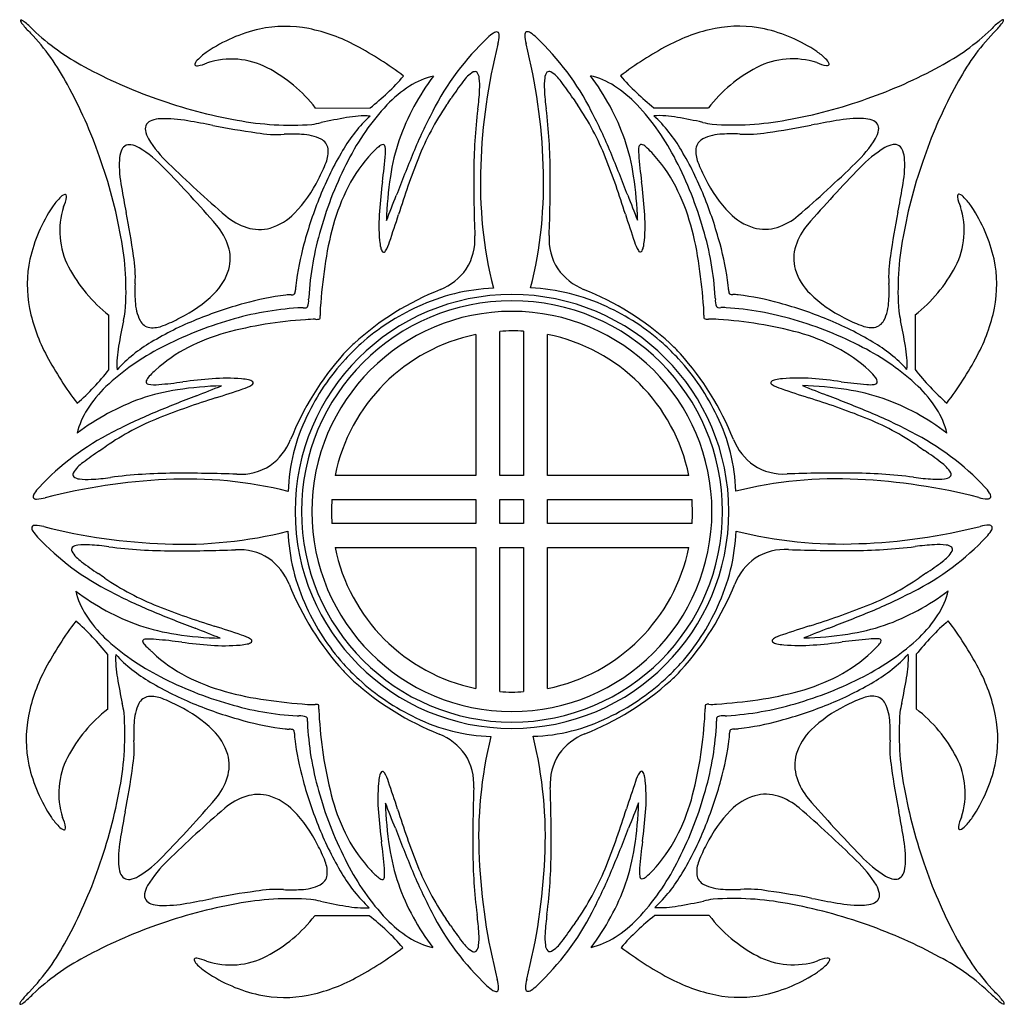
# Model space of a CAD drawing. Extents: x 0.8 to 14.1, y 0.5 to 13.9.
import ezdxf

# ---------------------------------------------------------------- set-up
doc = ezdxf.new("R2010")
doc.units = 0

msp = doc.modelspace()

# ---------------------------------------------------------------- linework, layer by layer
at = {"color": 5, "linetype": 'CONTINUOUS'}
for p, q in [((4.792196, 12.671175), (5.531456, 12.672733)), ((9.38139, 12.675705), (10.12065, 12.674153)), ((4.699384, 10.103559), (4.69834, 10.081327)), ((10.214508, 10.084307), (10.213464, 10.106531)), ((1.98989, 9.124393), (1.98989, 9.863653)), ((12.92295, 9.866625), (12.92295, 9.127365)), ((7.289246, 7.690723), (7.289246, 9.644125)), ((7.614384, 9.644717), (7.614384, 7.690723)), ((6.964108, 9.600975), (6.964108, 7.690723)), ((7.93952, 7.690723), (7.93952, 9.602359)), ((6.964108, 7.690723), (5.056228, 7.690723)), ((7.614384, 7.690723), (7.289246, 7.690723)), ((9.855172, 7.690723), (7.93952, 7.690723)), ((5.013372, 7.365587), (6.964108, 7.365587)), ((6.964108, 7.365587), (6.964108, 7.040447)), ((7.289246, 7.040447), (7.289246, 7.365587)), ((7.289246, 7.365587), (7.614384, 7.365587)), ((7.614384, 7.365587), (7.614384, 7.040447)), ((7.93952, 7.040447), (7.93952, 7.365587)), ((7.93952, 7.365587), (9.898028, 7.365587)), ((6.964108, 7.040447), (5.01322, 7.040447)), ((7.614384, 7.040447), (7.289246, 7.040447)), ((9.898184, 7.040447), (7.93952, 7.040447)), ((5.055876, 6.715305), (6.964108, 6.715305)), ((6.964108, 6.715305), (6.964108, 4.803061)), ((7.289246, 4.759907), (7.289246, 6.715305)), ((7.289246, 6.715305), (7.614384, 6.715305)), ((7.614384, 6.715305), (7.614384, 4.759317)), ((7.93952, 4.801673), (7.93952, 6.715305)), ((7.93952, 6.715305), (9.855532, 6.715305)), ((1.97404, 4.522781), (1.972482, 5.262043)), ((12.940364, 5.265017), (12.938806, 4.525757)), ((4.541658, 4.429969), (4.563878, 4.428927)), ((10.348972, 4.431899), (10.37119, 4.432943)), ((5.520826, 1.720481), (4.781562, 1.720481)), ((10.131284, 1.723451), (9.392022, 1.723451))]:
    msp.add_line(p, q, dxfattribs=at)
for centre, radius, start, end in [((0.866101, 13.867927), 0.076574, 182.706893, 228.791989), ((0.796813, 13.852218), 0.014074, 51.266598, 120.770796), ((0.721925, 13.69143), 0.191072, 51.947553, 64.022339), ((1.728193, 14.523704), 1.158294, 218.016848, 226.131351), ((0.168159, 12.982707), 1.090485, 43.57024, 51.988702), ((4.381054, 12.105748), 1.672638, 79.024064, 102.058843), ((10.531793, 12.10872), 1.672638, 77.941157, 100.975936), ((14.744687, 12.985679), 1.090485, 128.011298, 136.42976), ((13.184652, 14.526706), 1.158313, 313.867611, 321.982114), ((14.190922, 13.694402), 0.191072, 115.977661, 128.052447), ((14.046749, 13.8709), 0.076571, 311.20707, 357.292387), ((14.116034, 13.85519), 0.014074, 59.229412, 128.733194), ((-1.367879, 11.516303), 3.158898, 27.782319, 43.447752), ((3.107558, 15.990046), 3.115742, 226.383912, 242.257829), ((4.50232, 11.679686), 2.11484, 102.860256, 123.914777), ((4.23065, 11.436855), 2.358019, 61.80688, 78.530876), ((9.591414, 11.006363), 3.596844, 133.290459, 153.216387), ((7.490834, 13.240717), 0.530134, 122.572904, 133.626078), ((7.250792, 13.629658), 0.073483, 82.464315, 128.125234), ((7.239997, 13.664176), 0.043436, 350.933067, 421.941065), ((6.845256, 13.66148), 0.437654, 343.840389, 359.456777), ((7.67285, 13.66715), 0.043437, 118.061668, 189.07029), ((8.067599, 13.664468), 0.437663, 180.545244, 196.161404), ((7.662053, 13.632632), 0.073483, 51.874876, 97.535575), ((7.422005, 13.243672), 0.530153, 46.374728, 57.427674), ((5.321407, 11.009315), 3.596878, 26.783559, 46.709487), ((10.682187, 11.439864), 2.357981, 101.469067, 118.193291), ((10.410525, 11.682664), 2.114835, 56.085164, 77.139685), ((11.805296, 15.993019), 3.115737, 297.742063, 313.615979), ((16.280678, 11.519313), 3.158842, 136.552164, 152.217826), ((3.087762, 9.281938), 4.797241, 52.836385, 61.935671), ((14.872083, 11.619897), 7.844989, 165.835072, 178.002647), ((0.040765, 11.622897), 7.844985, 1.997148, 14.164723), ((11.825087, 9.28491), 4.797241, 118.064329, 127.163615), ((3.836332, 12.683172), 0.910513, 124.369178, 134.163997), ((11.076527, 12.686148), 0.910501, 45.836355, 55.631403), ((4.800629, 18.985668), 6.555959, 241.34878, 250.753756), ((3.171057, 13.263291), 0.017003, 166.088957, 236.387809), ((3.302586, 13.216359), 0.156579, 129.987834, 160.983553), ((3.183695, 13.292951), 0.049055, 243.288432, 278.690026), ((3.123556, 13.70628), 0.466736, 278.32163, 295.249413), ((3.650049, 12.275027), 1.060893, 62.708432, 107.975487), ((11.262798, 12.277986), 1.060906, 72.024722, 117.291336), ((11.789283, 13.709254), 0.466734, 244.751512, 261.679524), ((11.610265, 13.219328), 0.156579, 19.018464, 50.013958), ((11.729156, 13.29592), 0.049051, 261.306446, 296.708711), ((11.74179, 13.266265), 0.017005, 303.608856, 373.907708), ((10.112217, 18.988654), 6.55597, 289.246201, 298.651176), ((3.211162, 11.441314), 2.003054, 37.878774, 62.486503), ((3.421537, 15.345364), 3.405101, 308.289472, 318.855114), ((8.9213, 11.181996), 3.17698, 142.732242, 160.51682), ((6.6307, 12.094403), 1.038938, 103.225105, 122.890344), ((7.153557, 12.783395), 0.437284, 120.489927, 146.127052), ((6.952182, 13.120293), 0.044873, 47.993621, 117.180602), ((6.880166, 13.068778), 0.132719, 3.886995, 39.746031), ((8.032686, 13.071748), 0.132725, 140.254825, 176.11319), ((7.960666, 13.123266), 0.044873, 62.82142, 132.008818), ((7.759299, 12.78638), 0.43727, 33.872746, 59.510324), ((5.991615, 11.185001), 3.176902, 19.483054, 37.268088), ((8.282144, 12.097369), 1.038943, 57.109782, 76.775022), ((11.490853, 15.347844), 3.404432, 221.143731, 231.711431), ((11.701682, 11.444279), 2.00306, 117.513387, 142.120889), ((-4.343199, 9.833855), 6.576236, 19.313494, 28.668134), ((6.981467, 11.54546), 1.690373, 122.76998, 136.270189), ((10.095507, 10.499174), 4.160965, 142.588335, 146.401361), ((6.194562, 12.971329), 0.824915, 356.238976, 367.414018), ((8.718275, 12.9743), 0.824905, 172.585959, 183.761002), ((4.817338, 10.50215), 4.160965, 33.598639, 37.411665), ((7.931379, 11.548424), 1.69038, 43.729995, 57.230204), ((19.256056, 9.83683), 6.576247, 151.331909, 160.686549), ((3.985755, 13.078963), 3.036257, 352.003178, 356.94635), ((10.927091, 13.081912), 3.036255, 183.053215, 187.996386), ((4.917062, 19.188419), 6.785896, 250.389908, 259.900128), ((8.128201, 10.496843), 3.244066, 136.887487, 153.204513), ((9.589651, 10.649699), 3.658277, 145.669667, 158.437754), ((-1.369752, 18.229633), 9.667122, 325.202582, 325.841772), ((16.282956, 18.232786), 9.667519, 214.157901, 214.797091), ((5.323162, 10.652649), 3.658317, 21.56223, 34.330318), ((6.784646, 10.499815), 3.244066, 26.795487, 43.112513), ((9.995795, 19.191394), 6.785892, 280.099773, 289.609994), ((6.918204, 11.075842), 2.033395, 132.990174, 149.88901), ((5.459834, 11.29373), 1.271513, 86.760523, 101.153979), ((12.731344, 9.315929), 7.162271, 152.463176, 157.43315), ((14.021883, 11.777447), 7.084156, 172.871423, 179.846749), ((0.89098, 11.780387), 7.084142, 0.153525, 7.12885), ((2.181142, 9.318728), 7.162674, 22.566898, 27.536642), ((7.994643, 11.078814), 2.033395, 30.11099, 47.009826), ((9.45302, 11.296646), 1.271569, 78.845269, 93.239638), ((2.59975, 12.388985), 0.11793, 148.209113, 189.631196), ((2.614405, 12.368606), 0.141449, 108.635214, 144.317123), ((2.707653, 12.113045), 0.413462, 92.668091, 109.563279), ((2.745747, 10.855403), 1.67164, 79.210908, 91.965743), ((0.633026, -1.819934), 14.521448, 79.016572, 80.38432), ((5.0755, 20.724341), 8.456528, 258.570427, 262.638917), ((4.458462, 16.390894), 3.951493, 259.333266, 274.103117), ((4.445378, 14.301521), 1.875469, 279.075228, 283.075672), ((6.375473, 5.609891), 7.027996, 99.513677, 102.371901), ((8.537443, 5.613089), 7.027763, 77.627839, 80.486292), ((10.467584, 14.304799), 1.87579, 256.924538, 260.92269), ((10.454364, 16.393929), 3.951555, 265.897222, 280.666845), ((9.837216, 20.72814), 8.457364, 277.361248, 281.42928), ((14.280337, -1.819861), 14.524391, 99.615765, 100.983284), ((12.167102, 10.858393), 1.671622, 88.034304, 100.78914), ((12.205195, 12.116023), 0.413456, 70.436607, 87.332023), ((12.298443, 12.371579), 0.141447, 35.682654, 71.36501), ((12.313095, 12.391959), 0.11793, 350.367677, 391.789317), ((2.809844, 12.423655), 0.330864, 189.463443, 210.678623), ((4.26026, 13.745233), 1.433051, 259.212178, 274.273458), ((4.474108, 10.084547), 2.234186, 86.681358, 92.746648), ((4.588158, 11.687572), 0.627601, 63.658622, 88.604538), ((10.324694, 11.690538), 0.627607, 91.395986, 116.341675), ((10.438716, 10.087294), 2.23441, 87.253339, 93.317713), ((10.652573, 13.748249), 1.433097, 265.726743, 280.788023), ((12.102998, 12.426628), 0.330867, 329.321491, 350.536443), ((2.287875, 12.042073), 0.141445, 125.803769, 161.486125), ((2.267463, 12.056683), 0.117927, 80.488266, 121.910127), ((2.233245, 11.846511), 0.330865, 59.443495, 80.658448), ((3.92567, 13.118361), 1.645218, 211.659278, 226.780572), ((4.783585, 12.089678), 0.180563, 9.405922, 62.615693), ((5.725335, 12.067957), 0.110149, 99.519254, 134.190141), ((5.704414, 12.144802), 0.031902, 2.193266, 85.137123), ((8.759869, 11.294475), 2.987733, 161.517826, 171.315848), ((6.152965, 11.297434), 2.987747, 8.684317, 18.482339), ((9.210189, 12.146494), 0.031798, 88.623561, 176.370822), ((9.183293, 12.058465), 0.122968, 45.521351, 77.00139), ((10.129261, 12.092648), 0.180563, 117.384307, 170.594078), ((10.987137, 13.121357), 1.645262, 313.219862, 328.340699), ((12.679602, 11.849483), 0.330865, 99.341552, 120.556505), ((12.645384, 12.059655), 0.117927, 58.089873, 99.511734), ((12.624971, 12.045045), 0.141445, 18.513875, 54.196231), ((2.543625, 11.949359), 0.413453, 160.556673, 177.452089), ((1.54087, 10.729217), 1.645235, 43.340164, 58.46123), ((8.900081, 9.862287), 4.356995, 149.158751, 158.245681), ((4.579334, 12.080981), 0.38429, 337.638503, 365.705656), ((7.014103, 10.688967), 2.000534, 136.733865, 152.833799), ((6.247174, 11.426883), 0.936387, 129.738491, 137.449197), ((-1.867044, 12.655683), 7.630269, 352.572687, 355.463678), ((5.417914, 12.088779), 0.323483, 353.50658, 370.192734), ((26.093957, 3.75939), 21.634125, 157.425107, 159.070384), ((-11.181242, 3.762346), 21.634255, 20.929479, 22.574757), ((9.507441, 12.08287), 0.33547, 168.716895, 187.035352), ((17.055015, 12.689888), 7.907124, 184.701524, 187.394072), ((8.621118, 11.390219), 0.995916, 42.838362, 49.383656), ((7.901772, 10.694077), 1.996838, 27.275735, 43.451153), ((6.012851, 9.865306), 4.356897, 21.754131, 30.84129), ((10.333516, 12.083956), 0.384293, 174.295065, 202.361993), ((13.371975, 10.732182), 1.645241, 121.538603, 136.659669), ((12.369222, 11.952331), 0.413453, 2.547911, 19.443327), ((-4.518748, 9.727269), 6.777291, 10.183622, 19.673023), ((3.801302, 11.913927), 1.671588, 178.155221, 190.910285), ((15.897868, 25.4356), 18.821962, 225.898351, 229.096623), ((3.224082, 12.579244), 1.828016, 331.572954, 339.356685), ((9.689071, 9.647168), 5.020671, 152.579289, 164.044227), ((16.276454, 8.018329), 10.844194, 158.491939, 162.779455), ((12.930094, 11.660348), 5.902833, 177.738063, 194.032059), ((1.982673, 11.663343), 5.902909, 345.967912, 362.26168), ((-1.363736, 8.021288), 10.84432, 17.220311, 21.507827), ((5.223775, 9.65014), 5.020671, 15.955773, 27.420711), ((11.688846, 12.582249), 1.828102, 200.643466, 208.426968), ((-0.9832, 25.436619), 18.819293, 310.903074, 314.101805), ((11.111544, 11.916899), 1.671588, 349.089715, 361.844779), ((19.431606, 9.730254), 6.777299, 160.327102, 169.816503), ((-10.746165, -1.264289), 18.815212, 41.023393, 44.22281), ((27.881298, 11.717618), 20.943693, 179.784489, 182.12643), ((-12.964401, 11.720571), 20.939646, 357.87321, 360.215609), ((25.656036, -1.258544), 18.811147, 135.776926, 138.977031), ((3.208647, 12.503736), 1.80715, 315.914101, 333.91189), ((12.995876, 10.713471), 7.359014, 172.536782, 175.642481), ((10.581665, 11.023763), 4.829523, 171.40435, 178.540638), ((4.331197, 11.02675), 4.829506, 1.459188, 8.595477), ((1.917585, 10.716495), 7.358398, 4.357464, 7.463392), ((11.70419, 12.506698), 1.807135, 206.088177, 224.085966), ((1.441572, 11.352118), 0.156572, 109.137947, 140.134566), ((1.394363, 11.48354), 0.017004, 33.73322, 104.031239), ((1.36473, 11.47084), 0.049056, 351.430823, 386.831969), ((16.470967, 14.05304), 14.520169, 189.736043, 191.104021), ((7.677822, 10.35293), 2.744464, 152.918749, 164.641316), ((-27.381756, 24.327982), 35.660954, 338.307437, 338.895519), ((42.305796, 24.335043), 35.672867, 201.104166, 201.692019), ((7.241737, 10.35846), 2.737293, 15.405655, 27.188338), ((-1.56585, 14.057544), 14.528046, 348.896097, 350.263158), ((13.548114, 11.473812), 0.049055, 153.167808, 188.569401), ((13.518483, 11.48651), 0.017006, 75.967903, 146.263422), ((13.471277, 11.355092), 0.15657, 39.865209, 70.862278), ((1.975857, 10.819516), 0.910474, 135.956767, 145.752043), ((0.951293, 11.530096), 0.466716, 334.872026, 351.800266), ((10.093059, 9.353712), 5.653583, 157.93957, 164.895433), ((4.819787, 9.356698), 5.653578, 15.104409, 22.060272), ((13.961537, 11.533051), 0.4667, 188.197908, 205.126604), ((12.937006, 10.822502), 0.910453, 34.247842, 44.043348), ((2.98077, 10.155618), 2.114837, 146.205981, 167.260503), ((2.383631, 11.00663), 1.060888, 162.144945, 207.41222), ((-6.061787, 9.563585), 8.455637, 7.481216, 11.549935), ((3.956838, 11.774965), 0.762699, 286.798091, 316.134283), ((8.100022, 11.087027), 2.448929, 175.653953, 184.985712), ((-15.634574, 18.137194), 22.63308, 341.235269, 342.227625), ((30.551461, 18.141333), 22.637286, 197.772112, 198.764239), ((6.813099, 11.090035), 2.448653, 355.012962, 364.345637), ((10.956006, 11.777932), 0.762694, 223.865816, 253.202007), ((20.977076, 9.566097), 8.458125, 168.450025, 172.517828), ((12.529206, 11.0096), 1.060892, 332.58803, 377.855085), ((11.932083, 10.158591), 2.114832, 12.739556, 33.794077), ((2.809555, 10.54105), 0.839623, 17.876547, 40.415269), ((4.116522, 11.850091), 0.839627, 229.705576, 252.244298), ((5.654064, 9.917028), 4.385188, 8.001958, 15.455344), ((10.796323, 11.853058), 0.839623, 287.755871, 310.294593), ((12.103292, 10.544022), 0.839623, 139.584731, 162.123453), ((4.02856, 11.59145), 0.566503, 252.739621, 285.217548), ((8.832219, 9.852978), 4.140425, 163.523022, 176.530306), ((9.267926, 9.91222), 4.394508, 164.591579, 172.010165), ((6.080628, 9.855941), 4.140426, 3.469815, 16.477099), ((10.884287, 11.594426), 0.566507, 254.782565, 287.260267), ((-1.725658, 10.189608), 3.94665, 356.011801, 370.746503), ((8.24502, 9.822779), 3.74727, 164.456568, 173.212601), ((6.353834, 10.933245), 0.695985, 184.866913, 192.802872), ((5.349779, 10.987134), 0.464466, 327.30115, 343.667201), ((6.199158, 10.892821), 0.754377, 327.551364, 363.624371), ((8.713683, 10.895789), 0.754372, 176.37528, 212.44851), ((9.563042, 10.9901), 0.464443, 196.333132, 212.700095), ((8.559154, 10.936152), 0.695832, 347.199922, 355.137712), ((6.6678, 9.825734), 3.747298, 6.787518, 15.543551), ((16.638505, 10.19258), 3.94665, 169.253497, 183.988199), ((3.068004, 10.629554), 0.566504, 344.903751, 377.381454), ((5.789281, 10.796334), 0.115435, 188.627788, 220.278498), ((5.715375, 10.744037), 0.026443, 237.620834, 342.803559), ((9.197469, 10.747008), 0.026443, 197.199277, 302.38145), ((9.123565, 10.799309), 0.115436, 319.720036, 351.371871), ((11.844843, 10.632529), 0.566504, 162.618908, 195.09661), ((2.554457, 10.275987), 1.672639, 168.06194, 191.096719), ((0.914608, 10.39331), 1.433159, 355.847957, 370.908324), ((13.998372, 10.396302), 1.433294, 169.093352, 184.152122), ((12.358395, 10.278962), 1.672634, 348.903282, 371.938062), ((3.216451, 11.447289), 2.003086, 207.634167, 232.241443), ((2.884346, 10.700892), 0.762694, 313.986453, 343.322644), ((13.379536, 9.328546), 8.547337, 171.96656, 175.746363), ((6.175119, 10.962939), 0.813601, 292.363266, 324.290933), ((8.737702, 10.965888), 0.813569, 215.708702, 247.637267), ((1.543498, 9.332528), 8.537099, 4.251947, 8.046185), ((12.028501, 10.70386), 0.762692, 196.677102, 226.013294), ((11.696419, 11.450242), 2.003053, 307.758228, 332.365957), ((4.576137, 10.18719), 2.234476, 177.37452, 183.438894), ((10.336718, 10.190165), 2.234468, 356.561005, 362.625608), ((2.154019, 11.447519), 1.807112, 296.208804, 314.206821), ((4.472397, 10.203967), 0.064097, 259.850747, 303.602845), ((4.400199, 10.201331), 0.119032, 334.763493, 363.69153), ((6.506333, 10.061184), 1.992838, 174.110975, 175.746398), ((7.934163, 6.586868), 3.90281, 111.801715, 132.145184), ((7.320962, 7.534949), 2.696734, 92.49854, 115.128728), ((7.591871, 7.53788), 2.696776, 64.871357, 87.501319), ((6.97864, 6.589754), 3.902908, 47.855246, 68.19826), ((8.40707, 10.064199), 1.992279, 4.253373, 5.889254), ((10.512624, 10.204298), 0.119009, 176.308085, 205.239054), ((10.440448, 10.206946), 0.064102, 236.401602, 280.149503), ((12.758841, 11.450509), 1.807135, 225.793293, 243.791082), ((2.973075, 10.069767), 0.62761, 181.516548, 206.462237), ((5.319344, 4.567638), 5.655885, 105.311725, 112.241714), ((4.855428, 6.369079), 3.795988, 97.093218, 105.738257), ((4.480055, 9.278124), 0.862957, 91.258453, 96.211475), ((7.455731, 7.201984), 2.941389, 90.000642, 179.999358), ((7.455729, 7.201984), 2.855721, 90.000622, 179.999338), ((4.421933, 10.063478), 0.276983, 341.59004, 363.694707), ((7.455671, 7.201988), 2.941385, 0.000564, 89.999475), ((7.455671, 7.20199), 2.855715, 0.000544, 89.999456), ((10.490942, 10.066451), 0.277009, 176.304262, 198.408022), ((10.432763, 9.281018), 0.863038, 83.787221, 88.739785), ((10.057419, 6.372051), 3.795988, 74.261743, 82.906782), ((9.593501, 4.570627), 5.65587, 67.758232, 74.688221), ((11.939781, 10.072743), 0.627601, 333.537137, 358.483053), ((3.223016, 10.427796), 2.358004, 191.589903, 208.3139), ((0.358439, 10.207185), 1.875872, 347.04456, 351.042712), ((4.818292, 5.820677), 4.149461, 93.660506, 106.632381), ((4.59578, 9.068841), 0.893839, 88.250664, 92.719397), ((4.63734, 10.200606), 0.23877, 266.572782, 276.276094), ((4.661013, 9.991505), 0.028343, 274.917121, 326.840918), ((7.455729, 7.201986), 2.712924, 90.000642, 179.999358), ((5.659203, 9.898369), 0.806017, 175.435224, 182.815119), ((7.423871, 7.219412), 3.026383, 114.355815, 131.805481), ((7.455675, 7.201989), 2.712922, 0.000586, 89.999498), ((7.489018, 7.222457), 3.026299, 48.194223, 65.644345), ((9.253631, 9.901326), 0.806027, 357.186117, 364.565783), ((10.251836, 9.99448), 0.028345, 213.156727, 265.082048), ((10.275508, 10.203566), 0.238759, 263.723677, 273.427446), ((10.317067, 9.071864), 0.893788, 87.280575, 91.749309), ((10.094553, 5.82364), 4.14947, 73.367641, 86.339515), ((14.553986, 10.210016), 1.875433, 188.955061, 192.955504), ((11.689825, 10.430764), 2.358008, 331.686314, 348.410311), ((9.055389, 8.295121), 7.028898, 167.748907, 170.606902), ((2.571371, 9.873488), 0.18056, 207.505528, 260.715516), ((4.800998, 5.774442), 4.342733, 111.938449, 121.012793), ((5.023551, 4.974871), 5.018836, 106.113807, 117.5696), ((2.078467, 11.432132), 1.828196, 290.763737, 298.546781), ((5.024726, 4.143595), 5.670685, 93.726739, 104.845307), ((4.785786, 8.280274), 1.527526, 89.725731, 94.868654), ((4.808928, 9.910134), 0.103568, 261.208332, 292.184474), ((4.798532, 9.843734), 0.057627, 329.207561, 375.138388), ((10.114316, 9.846709), 0.057629, 164.863569, 210.794836), ((10.10392, 9.913113), 0.103575, 247.816218, 278.79146), ((10.127056, 8.283132), 1.52764, 85.131542, 90.274006), ((9.89039, 4.163952), 5.653189, 75.077932, 86.284754), ((9.889306, 4.977844), 5.018833, 62.430506, 73.8863), ((10.111847, 5.777414), 4.342733, 58.987207, 68.061551), ((12.834356, 11.435041), 1.828129, 241.452912, 249.236185), ((12.341471, 9.876462), 0.180563, 279.285275, 332.494829), ((5.858337, 8.298203), 7.028012, 9.393153, 12.251377), ((2.579636, 10.077764), 0.384295, 264.415784, 292.482486), ((4.312267, 6.986371), 2.740546, 105.674709, 117.068548), ((7.46562, 7.173645), 2.476767, 90.22952, 94.083559), ((7.446498, 7.172126), 2.478284, 86.115646, 89.787304), ((10.605232, 7.001446), 2.727601, 62.737541, 74.239057), ((12.333209, 10.080736), 0.384295, 247.517514, 275.584216), ((3.587033, 7.744007), 2.029404, 120.288506, 137.141297), ((7.457811, 7.200004), 2.451204, 101.61955, 168.451639), ((7.453793, 7.199955), 2.451015, 11.550437, 78.569804), ((8.317195, 8.063675), 1.911891, 41.884163, 47.959072), ((11.325795, 7.746951), 2.029437, 42.858938, 59.711501), ((4.168977, 6.535384), 3.240194, 116.945537, 133.259143), ((3.368888, 9.1989), 1.27166, 168.965908, 183.358907), ((3.982574, 7.637298), 2.010893, 117.143461, 132.677952), ((6.594722, 8.061518), 1.910659, 132.036699, 138.115272), ((7.981168, 6.667627), 3.809484, 132.521337, 136.981823), ((6.932341, 6.671267), 3.808543, 43.017602, 47.479234), ((10.934216, 7.645917), 2.004024, 46.988545, 62.658313), ((10.743864, 6.53835), 3.240204, 46.740826, 63.054433), ((11.544152, 9.201879), 1.271467, 356.640256, 371.034168), ((5.37562, 11.57527), 4.797336, 208.185019, 217.284076), ((8.087689, 6.730837), 3.91057, 138.204316, 158.306282), ((7.515787, 7.142768), 3.145213, 137.526439, 154.598499), ((7.39706, 7.145738), 3.145213, 25.401501, 42.473561), ((6.82521, 6.733846), 3.910502, 21.693522, 41.795716), ((9.537318, 11.578178), 4.797226, 322.715891, 331.815177), ((-0.686945, 11.228465), 3.404786, 311.265047, 321.831604), ((3.32103, 8.291656), 1.081567, 131.664379, 136.646264), ((0.391511, 11.518396), 3.276707, 312.424595, 312.838041), ((11.864946, 8.623641), 0.654345, 36.538124, 48.180913), ((15.599522, 11.231227), 3.404449, 218.168355, 228.736056), ((2.528389, 8.963055), 0.0352, 166.612332, 262.620616), ((2.645901, 8.918169), 0.160755, 133.822236, 160.736391), ((1.839021, 17.828948), 8.945025, 275.310566, 277.41647), ((3.964884, 1.6642), 7.35893, 94.478338, 97.584038), ((3.580984, 6.559133), 2.448966, 85.134626, 94.466156), ((3.731139, 8.305745), 0.695914, 77.319433, 85.256079), ((3.866825, 8.870512), 0.115443, 49.843091, 81.493127), ((3.918972, 8.944535), 0.026442, 287.317171, 392.501739), ((10.993874, 8.947507), 0.026443, 147.49909, 252.682), ((11.046017, 8.87349), 0.115437, 98.507173, 130.158108), ((11.181706, 8.308688), 0.695943, 94.74356, 102.680206), ((11.331863, 6.562273), 2.448798, 85.533499, 94.865717), ((10.947932, 1.667023), 7.359081, 82.415797, 85.521497), ((13.005462, 17.248774), 8.357936, 262.532315, 264.943461), ((12.366897, 8.972961), 0.048241, 271.250728, 335.366045), ((12.332888, 8.960486), 0.078234, 354.400487, 402.371419), ((3.119093, 7.677659), 1.688932, 133.876924, 147.370509), ((3.374945, 5.898876), 2.987741, 98.804736, 108.602758), ((2.610635, 9.299326), 0.381186, 256.842825, 278.491246), ((3.649505, 4.077645), 4.829542, 91.580101, 98.71639), ((-9.73862, 42.023777), 35.672454, 291.224862, 291.812716), ((-3.520565, 30.283229), 22.637672, 287.893125, 288.885253), ((3.675113, 9.309595), 0.46444, 286.453346, 302.820308), ((11.237737, 9.312579), 0.464453, 237.17992, 253.546426), ((18.433291, 30.285856), 22.637306, 251.114748, 252.106876), ((11.26336, 4.08065), 4.829509, 81.283766, 88.420054), ((24.651667, 42.026943), 35.672706, 248.187108, 248.774961), ((11.537907, 5.901917), 2.987674, 71.396909, 81.19516), ((12.313021, 9.312825), 0.391962, 263.522773, 278.055931), ((11.793764, 7.680632), 1.688926, 32.629674, 46.123259), ((3.487731, 5.737778), 3.176886, 109.603813, 127.388847), ((10.946521, -11.419496), 21.634315, 111.050019, 112.695296), ((6.666932, -1.610833), 10.84425, 107.341155, 111.628671), ((8.245882, -1.607913), 10.844309, 68.37129, 72.658806), ((3.966331, -11.416457), 21.634251, 67.304635, 68.949913), ((11.425104, 5.740709), 3.176929, 52.611425, 70.396231), ((2.570277, 8.026465), 1.038658, 147.250862, 166.897673), ((12.342572, 8.029439), 1.038658, 13.102327, 32.749138), ((4.021458, 5.070523), 3.658221, 111.682985, 124.451301), ((5.361886, 1.931516), 7.162354, 112.687374, 117.657347), ((6.865187, 7.40278), 2.446375, 153.56312, 178.314247), ((8.047686, 7.405757), 2.446349, 1.685667, 26.437019), ((10.891336, 5.073345), 3.658379, 55.549317, 68.317176), ((9.550987, 1.93451), 7.162323, 62.342741, 67.312715), ((3.664806, 5.06796), 3.596837, 116.904076, 136.830232), ((3.701046, 8.484317), 0.813583, 305.829775, 337.757891), ((11.211812, 8.48731), 0.813607, 202.24305, 234.170491), ((11.248041, 5.070938), 3.596832, 43.169713, 63.095869), ((4.173126, 4.564858), 4.16106, 123.719309, 127.532335), ((-3.582673, 16.015912), 9.669445, 304.277816, 304.916777), ((18.494816, 16.017101), 9.667576, 235.080606, 235.719796), ((10.739823, 4.567941), 4.16091, 52.46771, 56.280736), ((1.882667, 7.502041), 0.437312, 123.992966, 149.628959), ((3.771217, 8.460422), 0.754354, 266.495368, 302.569268), ((11.141633, 8.463405), 0.754365, 237.430966, 273.504644), ((13.030208, 7.505044), 0.437269, 30.368931, 56.006508), ((3.141738, -0.458686), 8.101708, 92.673129, 104.402325), ((1.54533, 7.702728), 0.044875, 152.937311, 222.123875), ((1.596691, 7.774847), 0.132714, 230.372601, 266.233426), ((1.692695, 8.460624), 0.824879, 262.706363, 273.881863), ((1.580411, 10.669115), 3.036137, 273.174408, 278.117809), ((2.903095, 0.63543), 7.084598, 90.274197, 97.249065), ((3.051158, 1.939115), 5.702333, 76.111879, 92.887623), ((2.992129, -13.22543), 20.945737, 87.994582, 90.336294), ((11.861689, 1.942158), 5.702263, 87.112325, 103.888297), ((11.920661, -13.21831), 20.94159, 89.663479, 92.005649), ((12.009753, 0.638418), 7.084582, 82.750926, 89.725794), ((11.771098, -0.455683), 8.101681, 75.597576, 87.326772), ((13.332448, 10.672181), 3.036231, 261.88222, 266.825391), ((13.220147, 8.463629), 0.824913, 266.118366, 277.293408), ((13.316152, 7.777826), 0.132722, 273.766501, 309.624866), ((13.367517, 7.7057), 0.044873, 317.870849, 387.058457), ((1.426028, 7.16384), 0.530116, 136.49515, 147.548782), ((13.48682, 7.166807), 0.530119, 32.452023, 43.505426), ((1.036592, 7.403046), 0.073483, 141.995452, 187.656811), ((1.002052, 7.413768), 0.043437, 208.181032, 279.188615), ((1.003909, 7.808503), 0.437644, 270.664946, 286.281562), ((7.482762, 7.192445), 2.475452, 175.989254, 179.778451), ((7.426695, 7.192312), 2.477401, 0.224437, 4.010656), ((13.90893, 7.811503), 0.437669, 253.719875, 269.335807), ((13.910793, 7.416745), 0.043439, 260.81121, 331.81713), ((13.876256, 7.40602), 0.073481, 352.342638, 398.005099), ((7.455731, 7.20205), 2.941389, 180.000642, 269.999358), ((7.455729, 7.20205), 2.855721, 180.000662, 269.999378), ((7.455731, 7.202045), 2.712926, 180.0006, 269.999316), ((7.484191, 7.211449), 2.47688, 180.218177, 183.958801), ((7.455671, 7.202046), 2.941385, 270.000525, 359.999436), ((7.455671, 7.202044), 2.855715, 270.000544, 359.999456), ((7.455668, 7.202047), 2.712928, 270.000642, 359.999358), ((7.425241, 7.21152), 2.478854, 356.042688, 359.780333), ((1.015553, 6.98138), 0.073482, 172.462574, 218.125915), ((0.981038, 6.970583), 0.043439, 80.929738, 151.936282), ((0.983721, 6.57583), 0.437669, 73.83871, 89.454642), ((3.025312, 14.602807), 7.845122, 255.835381, 268.002728), ((11.887547, 14.605641), 7.844986, 271.997216, 284.164791), ((13.929124, 6.578781), 0.437687, 90.544747, 106.159994), ((13.931809, 6.973554), 0.043438, 28.062915, 99.069043), ((13.897294, 6.984351), 0.073481, 321.873995, 367.536456), ((1.404482, 7.221411), 0.530116, 212.572752, 223.626612), ((3.638863, 9.322028), 3.596871, 223.290661, 243.216589), ((2.98486, 12.660685), 5.902834, 267.738131, 284.032127), ((7.110308, 7.051558), 2.696775, 182.498576, 205.128537), ((7.802575, 7.054521), 2.696739, 334.871297, 357.501486), ((11.927988, 12.663737), 5.902915, 255.968055, 272.261823), ((11.273947, 9.32505), 3.596932, 296.783507, 316.709208), ((13.508342, 7.224401), 0.530145, 316.374036, 327.426982), ((1.524922, 6.682769), 0.044873, 137.993098, 207.181124), ((1.57644, 6.610746), 0.132726, 93.886921, 129.745063), ((1.673889, 5.925131), 0.824932, 86.23909, 97.413903), ((1.566253, 3.716364), 3.036234, 82.003136, 86.946308), ((2.867811, 13.753134), 7.08482, 262.87175, 269.846389), ((2.927678, 27.609932), 20.941742, 269.784236, 272.126406), ((3.752405, 5.929763), 0.754357, 57.551392, 93.625293), ((7.457821, 7.203974), 2.451149, 191.499717, 258.379947), ((7.453766, 7.204045), 2.450989, 281.430965, 348.49782), ((11.160443, 5.93273), 0.754362, 86.374818, 122.448496), ((11.985167, 27.612855), 20.941693, 267.873592, 270.215762), ((12.045064, 13.755658), 7.084372, 270.153374, 277.128471), ((13.346595, 3.719313), 3.036257, 93.05365, 97.996822), ((13.238961, 5.92812), 0.824915, 82.585982, 93.761024), ((13.33641, 6.613727), 0.132717, 50.253633, 86.11334), ((13.387923, 6.68574), 0.044875, 332.818795, 402.006403), ((1.861803, 6.884131), 0.437264, 210.489652, 236.127229), ((3.68227, 5.905702), 0.81361, 22.36365, 54.290867), ((11.230566, 5.908677), 0.813601, 125.708707, 157.636374), ((13.051021, 6.887131), 0.437298, 303.872023, 329.508469), ((4.146067, 9.826097), 4.160982, 232.587998, 236.401024), ((10.766801, 9.829096), 4.160989, 303.598399, 307.411425), ((-3.584777, -1.639703), 9.667768, 55.202635, 55.841825), ((3.995518, 9.320235), 3.658277, 235.669667, 248.437754), ((10.917289, 9.32327), 3.658346, 291.562484, 304.330343), ((18.496902, -1.635833), 9.666624, 124.157679, 124.796869), ((8.058467, 7.664804), 3.90294, 201.801756, 222.144543), ((6.854422, 7.667749), 3.902889, 317.85537, 338.198384), ((2.550804, 6.36128), 1.038924, 193.224694, 212.890161), ((3.463207, 8.651835), 3.176925, 232.731859, 250.516665), ((5.329462, 12.462296), 7.162674, 242.463358, 247.433102), ((9.583381, 12.465266), 7.162674, 292.566898, 297.536642), ((11.44966, 8.654792), 3.176902, 289.483054, 307.268088), ((12.362023, 6.364262), 1.038949, 327.109909, 346.775148), ((6.626888, 16.007038), 10.844194, 248.491939, 252.779455), ((7.425684, 7.154395), 3.026249, 204.355677, 221.806027), ((7.487193, 7.157365), 3.026221, 318.193545, 335.644123), ((8.285931, 16.01004), 10.844228, 287.220631, 291.508147), ((3.099757, 6.712057), 1.690373, 212.76998, 226.270189), ((10.885913, 25.824678), 21.634281, 247.425072, 249.070349), ((4.02693, 25.827648), 21.634281, 290.929651, 292.574928), ((11.813092, 6.715027), 1.690373, 313.729811, 327.23002), ((5.363273, 2.818374), 4.797227, 142.836638, 151.935924), ((-0.699403, 3.152803), 3.404095, 38.288268, 48.857112), ((3.350735, 8.4904), 2.987678, 251.517546, 261.315797), ((-9.687049, -27.662362), 35.672938, 68.307689, 68.895543), ((-3.491862, -15.903873), 22.632934, 71.235455, 72.227811), ((18.406462, -15.905864), 22.638198, 107.772581, 108.764708), ((24.599699, -27.659001), 35.672504, 111.104394, 111.692248), ((11.562094, 8.493442), 2.987747, 278.684317, 288.482339), ((15.612878, 3.155198), 3.404947, 131.144531, 141.710631), ((9.54957, 2.82132), 4.797241, 28.064329, 37.163615), ((4.148375, 7.858791), 3.244066, 226.887487, 243.204513), ((3.621437, 10.312268), 4.829538, 261.404557, 268.540845), ((3.658092, 5.080389), 0.46444, 57.300694, 73.667657), ((11.254748, 5.083379), 0.464421, 106.332475, 122.699894), ((11.291393, 10.315225), 4.829523, 271.459362, 278.59565), ((10.764474, 7.861761), 3.244066, 296.795487, 313.112513), ((2.52063, 5.456635), 0.076191, 186.897716, 230.546631), ((2.483066, 5.427996), 0.042773, 80.387445, 152.894608), ((3.504535, 6.366551), 1.415682, 223.180285, 227.683612), ((2.542165, 4.660596), 0.811239, 83.906511, 93.672048), ((1.901531, -2.908385), 8.407106, 82.657949, 85.040909), ((3.931718, 12.72639), 7.358937, 262.537008, 265.642708), ((3.558168, 7.830563), 2.44888, 265.654534, 274.986294), ((3.712016, 6.084291), 0.695846, 274.864057, 282.80139), ((3.848879, 5.51987), 0.115435, 278.627901, 310.278386), ((3.901179, 5.445964), 0.026441, 327.617927, 432.803231), ((11.011668, 5.448936), 0.026441, 107.196769, 212.382073), ((11.063972, 5.522843), 0.115439, 229.720294, 261.370105), ((11.200851, 6.087299), 0.695888, 257.197663, 265.134538), ((11.354661, 7.833351), 2.448699, 265.013757, 274.345974), ((10.981115, 12.729212), 7.35879, 274.357411, 277.46311), ((12.979338, -2.626082), 8.12598, 94.82023, 97.370245), ((12.37771, 4.697377), 0.778031, 86.559292, 95.99035), ((10.968611, 6.762559), 2.003121, 312.957458, 316.90635), ((12.431748, 5.439062), 0.035706, 19.098313, 101.868327), ((12.363606, 5.473434), 0.104378, 310.479754, 347.444848), ((3.351659, 5.190446), 1.271691, 176.762117, 191.154659), ((3.569387, 6.648825), 2.033433, 222.990527, 239.889135), ((-3.489119, -1.105433), 8.818815, 46.478342, 46.767113), ((3.955594, 6.743772), 1.999409, 226.676678, 242.799873), ((10.959548, 6.743479), 1.99543, 297.31709, 313.521241), ((11.343465, 6.651798), 2.033429, 300.110715, 317.009323), ((11.561328, 5.1934), 1.27155, 348.845363, 363.239047), ((3.208358, 3.961237), 2.358019, 151.80688, 168.530876), ((7.977057, 7.711183), 3.808702, 222.520332, 226.981735), ((6.937176, 7.712701), 3.806694, 313.017943, 317.481637), ((11.704524, 3.964221), 2.357981, 11.469067, 28.193291), ((9.036082, 6.106217), 7.028771, 189.514123, 192.372118), ((4.998059, 9.419661), 5.020674, 242.579183, 254.044121), ((4.291519, 7.406349), 2.742269, 242.885257, 254.626339), ((6.584796, 6.326489), 1.912269, 222.040817, 228.114352), ((8.327624, 6.329889), 1.912873, 311.886565, 317.958268), ((9.9148, 9.422632), 5.020671, 285.955773, 297.420711), ((10.624066, 7.402167), 2.734622, 285.423528, 297.228841), ((5.877361, 6.109053), 7.028161, 347.628027, 350.48625), ((4.782927, 8.63068), 4.357007, 239.158825, 248.245754), ((7.91442, 7.818354), 3.910654, 228.204615, 248.306126), ((7.502501, 7.24646), 3.145311, 227.526702, 244.598306), ((6.99852, 7.821169), 3.910474, 291.693463, 311.795884), ((7.410369, 7.249397), 3.14527, 295.40158, 312.473412), ((10.129917, 8.633654), 4.357007, 291.754246, 300.841175), ((2.555538, 4.514175), 0.180561, 99.405705, 152.61591), ((2.564226, 4.309922), 0.38429, 67.63731, 95.704237), ((4.732398, 8.995549), 4.391488, 254.576953, 262.006528), ((7.465597, 7.232156), 2.478531, 265.919878, 269.771167), ((7.446633, 7.229901), 2.476273, 270.209765, 273.884401), ((10.18235, 8.988944), 4.381731, 278.006809, 285.473244), ((12.348615, 4.312893), 0.384289, 84.295154, 112.362082), ((12.357305, 4.517143), 0.180563, 27.384416, 80.59397), ((0.343292, 4.17585), 1.875885, 9.076877, 13.075259), ((2.957649, 4.318741), 0.627607, 153.658325, 178.604014), ((2.065926, 2.954568), 1.828123, 61.573183, 69.356456), ((2.141499, 2.939251), 1.807123, 45.914153, 63.91217), ((5.291504, 9.823662), 5.653599, 247.939623, 254.895486), ((4.792269, 8.562878), 4.1405, 253.522895, 266.529951), ((5.316334, 13.106734), 8.543934, 261.962539, 265.746925), ((4.746846, 5.389824), 0.806052, 265.435436, 272.814873), ((4.801481, 4.529115), 0.05763, 59.208128, 105.138515), ((4.735082, 4.539515), 0.103567, 351.208107, 382.184699), ((10.177756, 4.542488), 0.10356, 157.81461, 188.792102), ((10.111365, 4.532083), 0.057633, 74.861688, 120.790974), ((10.166, 5.392821), 0.806077, 267.185241, 274.564449), ((9.597494, 13.09943), 8.533613, 274.251624, 278.051132), ((10.120588, 8.565851), 4.140499, 273.469929, 286.476984), ((9.621341, 9.826619), 5.653583, 285.104567, 292.06043), ((12.771343, 2.94223), 1.807118, 116.087947, 134.085964), ((12.846917, 2.957511), 1.82815, 110.64316, 118.426434), ((11.955191, 4.321705), 0.627614, 1.396509, 26.341972), ((14.569259, 4.178872), 1.875584, 166.923796, 170.923323), ((2.539445, 4.111646), 1.672617, 169.024124, 192.05913), ((3.203883, 2.94176), 2.003033, 127.878575, 152.486531), ((-1.745687, 4.189052), 3.951501, 349.333273, 364.103124), ((4.581739, 4.152481), 0.277022, 71.593527, 93.696605), ((4.653708, 4.391601), 0.028345, 4.917299, 56.843926), ((6.364941, 4.516373), 1.527526, 179.725731, 184.868654), ((7.670403, 6.598755), 2.446386, 271.685806, 296.436932), ((8.548018, 4.519318), 1.527412, 355.131986, 360.275366), ((10.259134, 4.394575), 0.028342, 123.152616, 175.081419), ((10.331111, 4.155423), 0.277052, 86.303548, 108.405491), ((16.658527, 4.192028), 3.951494, 175.896995, 190.666846), ((11.708924, 2.944719), 2.00307, 27.513318, 52.12082), ((12.373397, 4.114609), 1.672622, 347.941215, 370.976221), ((4.561156, 4.204722), 2.234672, 176.682735, 182.746193), ((4.822408, 7.975537), 3.747195, 254.456728, 263.212989), ((4.444632, 4.367929), 0.238747, 356.572325, 366.276551), ((5.576278, 4.32637), 0.893742, 178.250577, 182.719539), ((8.824628, 4.548896), 4.149552, 183.660578, 196.632224), ((10.465728, 4.750662), 5.634567, 183.703282, 195.005901), ((7.242441, 6.595751), 2.446356, 243.562795, 268.314148), ((4.453763, 4.752758), 5.62788, 344.964116, 356.301258), ((6.0883, 4.551852), 4.14947, 343.367641, 356.339515), ((9.336603, 4.329315), 0.893707, 357.281817, 361.751467), ((10.468184, 4.370905), 0.238719, 173.723035, 183.427948), ((10.090407, 7.978606), 3.747296, 276.787321, 285.543354), ((10.351578, 4.207686), 2.234785, 357.253793, 363.31725), ((2.87025, 3.687425), 0.762699, 16.798091, 46.134283), ((4.583941, 6.236504), 1.992413, 264.112511, 265.748163), ((4.443888, 4.130796), 0.119026, 64.762704, 93.692319), ((4.441243, 4.202988), 0.064102, 349.849126, 393.598794), ((5.367139, 4.210688), 0.863006, 181.261319, 186.214341), ((6.160887, 3.43163), 0.813593, 35.829485, 67.757376), ((12.706024, 2.781743), 5.702256, 166.111697, 182.887668), ((2.206821, 2.784703), 5.702258, 357.112469, 373.88844), ((8.751962, 3.434594), 0.813602, 112.242578, 144.170244), ((9.545762, 4.213618), 0.86295, 353.78844, 358.741233), ((10.471601, 4.205955), 0.064099, 146.397928, 190.14848), ((10.468964, 4.133767), 0.119024, 86.310971, 115.239233), ((10.32881, 6.239823), 1.992768, 274.25378, 275.889203), ((12.042593, 3.690401), 0.762697, 133.86597, 163.202162), ((0.899878, 3.990866), 1.433156, 349.212178, 364.27323), ((8.276013, 4.585968), 3.795856, 187.09279, 195.738058), ((6.636698, 4.58899), 3.796001, 344.261783, 352.906822), ((14.013138, 3.99382), 1.433325, 175.727102, 190.785871), ((3.053761, 3.759147), 0.566507, 342.739733, 375.217435), ((6.184786, 3.501802), 0.754362, 356.495418, 392.569095), ((8.728071, 3.504764), 0.754377, 147.430765, 183.503772), ((11.859087, 3.762119), 0.56651, 164.782677, 197.260155), ((2.965503, 4.232906), 2.114814, 192.860337, 213.915086), ((2.370183, 3.380636), 1.060889, 152.708322, 197.975597), ((12.542659, 3.38361), 1.060888, 342.024263, 387.291538), ((11.947324, 4.235887), 2.114837, 326.085028, 347.139549), ((-6.081086, 4.806374), 8.458508, 348.570648, 352.63868), ((6.339471, 3.461725), 0.695914, 167.319433, 175.256079), ((5.774703, 3.597412), 0.115442, 139.842979, 171.49324), ((5.700681, 3.649558), 0.026442, 17.317356, 122.501554), ((5.335627, 3.4057), 0.464434, 16.453707, 32.82067), ((9.577244, 3.408661), 0.46446, 147.180034, 163.546312), ((9.212167, 3.652528), 0.026443, 57.501928, 162.684285), ((9.138151, 3.600386), 0.115436, 8.507061, 40.158221), ((8.573376, 3.464699), 0.695914, 4.743921, 12.680567), ((20.995271, 4.809646), 8.45988, 187.362182, 191.429297), ((2.795132, 3.847105), 0.839619, 319.705463, 342.244411), ((10.077577, 5.049933), 5.655885, 195.311725, 202.241714), ((8.08596, 3.311575), 2.448844, 175.134506, 184.466266), ((-15.633629, -3.788448), 22.633028, 17.892827, 18.885183), ((30.54994, -3.786654), 22.636686, 161.114842, 162.106969), ((6.82691, 3.314564), 2.44882, 355.533449, 364.865208), ((4.83527, 5.052905), 5.655885, 337.758286, 344.688275), ((12.117719, 3.850076), 0.839625, 197.755397, 220.294118), ((-4.543216, 4.647649), 6.785907, 340.389934, 349.900155), ((4.104165, 2.540145), 0.839623, 107.876547, 130.415269), ((4.015654, 2.798593), 0.566504, 74.903028, 107.38073), ((3.94432, 2.614928), 0.7627, 43.986566, 73.322532), ((9.670343, 4.75413), 5.018833, 196.1137, 207.569494), ((27.8624, 2.722785), 20.937495, 177.993988, 180.336616), ((-12.949557, 2.725659), 20.937496, 359.663651, 362.00628), ((5.242503, 4.75711), 5.018836, 332.4304, 343.886193), ((10.968524, 2.617905), 0.762694, 106.677356, 136.013547), ((10.897189, 2.801564), 0.566504, 72.618908, 105.09661), ((10.808682, 2.543115), 0.839623, 49.584731, 72.123453), ((19.45604, 4.650609), 6.785881, 190.099799, 199.61002), ((-10.783356, 15.622081), 18.812477, 315.897401, 319.097277), ((7.633763, 4.033156), 2.713696, 195.8549, 207.473916), ((10.567537, 3.380075), 4.829509, 181.579946, 188.716234), ((-27.378367, -10.008034), 35.672272, 21.224977, 21.812831), ((42.293159, -10.005852), 35.674372, 158.187153, 158.775006), ((4.34531, 3.383047), 4.829509, 351.283766, 358.420054), ((7.283813, 4.034291), 2.708633, 332.449562, 344.111324), ((25.696201, 15.625125), 18.812525, 220.902884, 224.10276), ((16.474189, 0.361902), 14.530646, 169.017028, 170.38363), ((15.907715, -11.013593), 18.812542, 131.023244, 134.22312), ((3.197671, 1.884591), 1.80714, 26.208801, 44.206591), ((12.98094, 3.695445), 7.358853, 184.478113, 187.583812), ((16.255997, 6.397512), 10.844199, 197.341249, 201.628765), ((-1.343277, 6.400555), 10.844343, 338.371204, 342.65872), ((1.932015, 3.698426), 7.358743, 352.416097, 355.521797), ((11.715175, 1.887563), 1.80714, 135.793409, 153.791199), ((-0.990344, -11.005668), 18.805835, 45.776227, 48.977249), ((-1.562856, 0.36464), 14.532176, 9.616282, 10.982884), ((1.96209, 3.566948), 0.910564, 214.368941, 224.163302), ((0.938916, 2.854144), 0.466752, 8.321173, 25.248273), ((13.97389, 2.857133), 0.466713, 154.751842, 171.680309), ((12.950808, 3.56988), 0.910501, 315.836355, 325.631403), ((1.428861, 3.033168), 0.156577, 219.985379, 250.980647), ((1.381922, 2.901643), 0.017003, 256.087811, 326.388954), ((1.352261, 2.914281), 0.049056, 333.28888, 368.689578), ((8.870787, 4.531598), 4.34275, 201.938524, 211.012868), ((26.064643, 10.677178), 21.634277, 201.050259, 202.695536), ((-11.151664, 10.680062), 21.634121, 337.304498, 338.949775), ((6.042061, 4.534558), 4.342744, 328.987281, 338.061626), ((13.560579, 2.917253), 0.049054, 171.309527, 206.712015), ((13.530923, 2.904619), 0.017007, 213.617681, 283.914033), ((13.483988, 3.036141), 0.156578, 289.018352, 320.01407), ((3.789804, 2.476332), 1.671631, 169.210884, 181.96572), ((3.213161, 1.809076), 1.828116, 20.764007, 28.547281), ((6.996283, 3.704975), 1.996709, 207.557937, 223.37506), ((-2.323154, 1.67035), 8.078649, 4.915854, 7.495889), ((17.213036, 1.675996), 8.055535, 172.501571, 175.096272), ((7.918699, 3.706434), 1.9941, 316.493849, 332.364116), ((11.699797, 1.811987), 1.828243, 151.452721, 159.235537), ((11.123072, 2.479298), 1.671602, 358.034474, 370.789538), ((8.746269, 3.105516), 2.987672, 188.804622, 198.602872), ((14.009538, 2.633716), 7.084353, 180.27449, 187.249586), ((0.90331, 2.636639), 7.084349, 352.750812, 359.725908), ((6.166578, 3.108488), 2.987672, 341.397128, 351.195378), ((2.532163, 2.43824), 0.413455, 182.668273, 199.563461), ((1.526831, 3.656279), 1.645247, 301.659597, 316.780663), ((3.915997, 1.271451), 1.64524, 133.339959, 148.461025), ((4.567454, 2.310224), 0.384292, 354.415671, 382.482599), ((8.109836, 3.899564), 3.240199, 206.945465, 223.259072), ((15.103715, 2.872302), 8.101522, 182.673045, 194.40247), ((-0.190878, 2.875275), 8.101532, 345.597541, 357.326965), ((6.803016, 3.902535), 3.240194, 316.740857, 333.054463), ((10.34539, 2.313194), 0.384292, 157.517401, 185.584329), ((10.996849, 1.274427), 1.645235, 31.53877, 46.659836), ((13.386008, 3.659252), 1.645243, 223.219542, 238.340608), ((12.380689, 2.441211), 0.413449, 340.436425, 357.331841), ((-4.340307, 4.531151), 6.5558, 331.348666, 340.753871), ((2.276611, 2.344991), 0.141449, 198.634204, 234.31656), ((4.771727, 2.30196), 0.180561, 297.505636, 350.715407), ((6.901218, 3.317625), 2.029414, 210.288536, 227.141327), ((6.240418, 2.967629), 0.941053, 222.349059, 231.158413), ((5.059246, 2.293694), 0.670088, 356.920882, 365.904839), ((12.7137, 5.092451), 7.162344, 202.687207, 207.65718), ((9.574684, 3.752033), 3.658209, 201.682927, 214.451243), ((5.337995, 3.75509), 3.658395, 325.549135, 338.316994), ((2.199233, 5.095411), 7.16226, 332.342506, 337.312479), ((9.589452, 2.317752), 0.405183, 173.360999, 188.388734), ((8.722756, 2.926221), 0.87388, 309.22205, 317.303592), ((8.011631, 3.320597), 2.029414, 312.858673, 329.711464), ((10.141115, 2.304932), 0.180559, 189.285257, 242.495679), ((12.636237, 2.347963), 0.141449, 305.683328, 341.365907), ((19.253299, 4.534189), 6.555959, 199.246244, 208.65122), ((2.256225, 2.330339), 0.117929, 238.21192, 279.633782), ((2.221564, 2.540436), 0.330866, 279.462673, 300.677626), ((4.575448, 2.703663), 0.62761, 271.516548, 296.462237), ((5.702248, 2.283088), 0.071081, 222.947271, 274.053022), ((5.680622, 2.252182), 0.048062, 303.676035, 366.594044), ((8.907406, 3.218305), 3.176855, 199.603746, 217.389008), ((6.00544, 3.221277), 3.176855, 322.610992, 340.396254), ((9.225594, 2.258255), 0.036992, 179.402556, 257.03098), ((9.207918, 2.318199), 0.096449, 275.577579, 314.345483), ((10.337402, 2.706651), 0.627626, 243.538091, 268.483328), ((12.691289, 2.543415), 0.330873, 239.321813, 260.536766), ((12.656623, 2.333308), 0.117926, 260.366482, 301.788344), ((2.588531, 1.998053), 0.117929, 170.489236, 211.911319), ((2.798697, 1.963829), 0.330864, 149.442497, 170.657677), ((5.081861, -6.332149), 8.456614, 97.481923, 101.550413), ((4.2519, 0.645191), 1.433168, 85.847467, 100.908062), ((4.458047, 4.30682), 2.234569, 267.374278, 273.438194), ((10.454822, 4.309529), 2.234308, 266.560877, 272.625709), ((10.660961, 0.648222), 1.433108, 79.092039, 94.152862), ((9.830767, -6.330574), 8.458027, 78.450262, 82.517835), ((12.114147, 1.966797), 0.330864, 9.342323, 30.557503), ((12.324318, 2.001019), 0.117925, 328.089651, 369.511956), ((2.603141, 2.018463), 0.141446, 215.803881, 251.486013), ((2.695851, 2.27423), 0.41347, 250.558007, 267.452967), ((4.917934, -4.788159), 6.777288, 100.183524, 109.672924), ((2.731292, 3.53195), 1.671647, 268.155142, 280.909749), ((0.591529, 16.204913), 14.523589, 279.736314, 281.103833), ((4.455607, -1.99507), 3.94665, 86.011801, 100.746503), ((4.438031, 0.089027), 1.875872, 77.04456, 81.042712), ((6.350028, 8.785383), 7.028302, 257.74841, 260.606634), ((8.562711, 8.788909), 7.028866, 279.39348, 282.251475), ((10.474815, 0.091971), 1.8759, 98.957122, 102.955274), ((10.45724, -1.992098), 3.94665, 79.253497, 93.988199), ((9.994911, -4.785175), 6.777276, 70.327049, 79.81645), ((14.321551, 16.20923), 14.524953, 258.896148, 260.263668), ((12.181569, 3.534901), 1.671628, 259.089546, 271.844382), ((12.216996, 2.277188), 0.413458, 272.547098, 289.442287), ((12.309706, 2.021435), 0.141448, 288.513091, 324.195447), ((5.446323, 3.099477), 1.271664, 258.965507, 273.358735), ((9.577288, 3.39542), 3.596877, 206.90419, 226.830118), ((3.975986, 1.311009), 3.036252, 3.17413, 8.117302), ((5.335579, 3.39837), 3.596849, 313.169882, 333.09581), ((10.936864, 1.313958), 3.036255, 171.882263, 176.825434), ((9.466524, 3.102433), 1.271649, 266.641314, 281.034541), ((3.197933, 2.947026), 2.003071, 297.634157, 322.241659), ((3.416733, -0.956357), 3.404801, 41.264781, 51.831339), ((6.967536, 2.849657), 1.688904, 223.87681, 237.370624), ((-1.368735, -3.850842), 9.667123, 34.278183, 34.917373), ((16.28176, -3.84805), 9.667373, 145.082355, 145.721545), ((7.945292, 2.852643), 1.688926, 302.629674, 316.123259), ((11.495853, -0.953107), 3.404418, 128.168083, 138.735783), ((11.714919, 2.950002), 2.003079, 217.758385, 242.365661), ((4.811307, -4.612462), 6.57608, 109.313477, 118.668346), ((10.080274, 3.903673), 4.160969, 213.719695, 217.532721), ((6.184559, 1.423296), 0.824913, 352.705879, 363.880921), ((8.728307, 1.426269), 0.82493, 176.119193, 187.294007), ((4.832572, 3.906613), 4.160952, 322.467615, 326.280641), ((10.10155, -4.609489), 6.576075, 61.331751, 70.68662), ((-1.344838, 2.838144), 3.115747, 316.38399, 332.257907), ((6.618754, 2.30088), 1.038675, 237.251101, 256.897685), ((7.143153, 1.613232), 0.43728, 213.993288, 239.630412), ((7.769704, 1.616198), 0.437269, 300.368931, 326.006508), ((8.294092, 2.303852), 1.038675, 283.102315, 302.748899), ((16.257677, 2.841119), 3.115742, 207.742171, 223.616088), ((3.070012, 5.10613), 4.797237, 298.184742, 307.284028), ((6.942487, 1.275917), 0.044874, 242.941856, 312.128837), ((6.870363, 1.32728), 0.13272, 320.374798, 356.233834), ((8.042488, 1.330251), 0.132722, 183.76531, 219.623452), ((7.97036, 1.278888), 0.044873, 227.870745, 297.058561), ((11.842836, 5.109077), 4.797216, 232.715809, 241.815095), ((3.128892, -1.637254), 3.158856, 117.782313, 133.447975), ((3.161677, 1.124951), 0.017004, 123.733532, 194.030926), ((3.293095, 1.172158), 0.156568, 199.137711, 230.134105), ((3.174377, 1.095319), 0.049055, 81.430599, 116.832192), ((3.115127, 0.68189), 0.466708, 64.872586, 81.800825), ((3.638588, 2.114215), 1.060883, 252.144695, 297.412191), ((11.274257, 2.117192), 1.060888, 242.587833, 287.855328), ((11.797721, 0.684855), 0.466714, 98.198935, 115.127175), ((11.619748, 1.175133), 0.156574, 309.865659, 340.861828), ((11.738472, 1.098291), 0.049055, 63.167808, 98.569401), ((11.751171, 1.127923), 0.017005, 345.969386, 416.266155), ((11.783966, -1.634271), 3.158842, 46.552164, 62.217826), ((3.825687, 1.706449), 0.910467, 225.957338, 235.752615), ((4.489607, 2.711355), 2.114836, 236.20565, 257.260172), ((10.423249, 2.714328), 2.114837, 282.739497, 303.794019), ((11.087123, 1.709433), 0.910503, 304.248643, 314.043691), ((4.217418, 2.953609), 2.35801, 281.589846, 298.313843), ((6.836692, 0.734497), 0.437664, 0.665032, 16.281192), ((8.076155, 0.737469), 0.437664, 163.718808, 179.334968), ((10.695428, 2.956575), 2.358004, 241.6861, 258.410097), ((1.662596, -0.101336), 1.090603, 133.570698, 141.988244), ((7.481378, 1.156607), 0.530112, 226.494152, 237.548012), ((7.242169, 0.767176), 0.073481, 231.994791, 277.657472), ((7.231445, 0.73264), 0.043439, 298.182559, 369.189102), ((7.6814, 0.735613), 0.043437, 170.811489, 241.818864), ((7.670677, 0.770152), 0.073483, 262.343079, 308.004658), ((7.431465, 1.159597), 0.530127, 302.451332, 313.504735), ((13.250325, -0.098281), 1.090495, 38.010817, 46.429279), ((0.792996, 0.527398), 0.014072, 141.267667, 210.768735), ((0.777287, 0.596685), 0.076572, 272.707833, 318.79271), ((0.953798, 0.452502), 0.191087, 141.94801, 154.021882), ((0.121422, 1.45889), 1.158435, 308.016837, 316.130425), ((4.369232, 2.285044), 1.672639, 258.061768, 281.096548), ((10.543618, 2.288015), 1.672639, 258.903281, 281.93806), ((14.791383, 1.461793), 1.158356, 223.868194, 231.982468), ((14.13556, 0.599663), 0.076577, 221.207059, 267.290615), ((13.959064, 0.455485), 0.191069, 25.977546, 38.052562), ((14.11985, 0.530372), 0.014073, 329.220618, 398.727739)]:
    msp.add_arc(centre, radius, start, end, dxfattribs=at)

doc.saveas('drawing.dxf')
